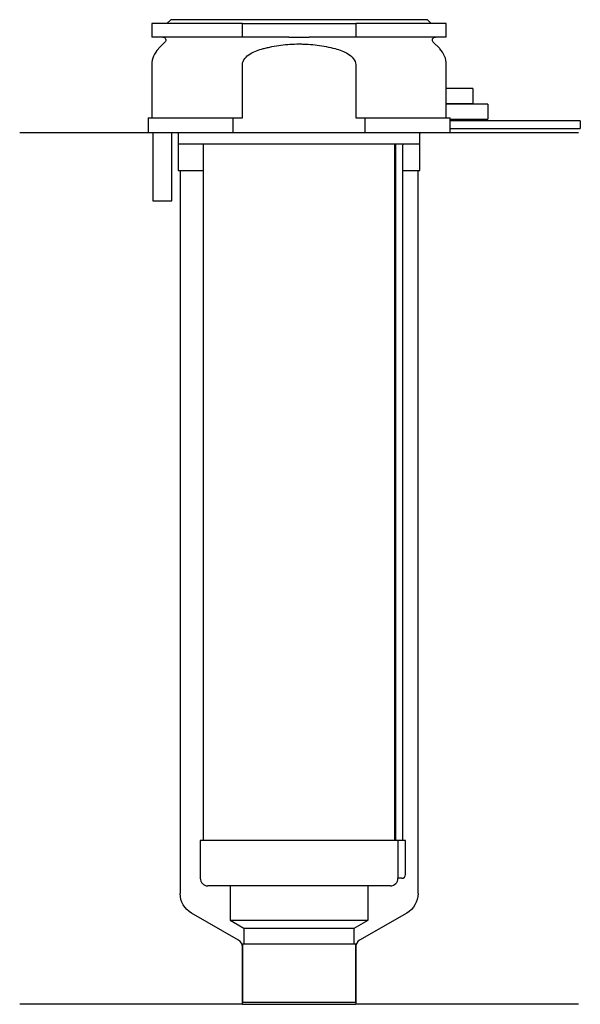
# Model space of a CAD drawing. Header units: millimetres. Extents: x 21 to 95, y 154 to 284.
import ezdxf

# ---------------------------------------------------------------- set-up
doc = ezdxf.new("R2010")
doc.units = ezdxf.units.MM
doc.layers.add('201', color=7, linetype='Continuous')
doc.layers.add('30', color=7, linetype='Continuous')

msp = doc.modelspace()

# ---------------------------------------------------------------- linework, layer by layer
at = {"layer": '201', "color": 113}
for p, q in [((37.53, 269.31), (20.53, 269.31)), ((41.43, 269.31), (41.53, 269.21)), ((41.53, 269.21), (41.53, 264.31)), ((73.53, 269.21), (73.63, 269.31)), ((73.53, 264.31), (73.53, 269.21)), ((94.53, 269.31), (77.53, 269.31)), ((41.53, 264.31), (41.78, 264.31)), ((41.78, 264.31), (41.78, 168.5)), ((41.78, 264.31), (44.83, 264.31)), ((70.23, 264.31), (70.28, 264.31)), ((71.28, 264.31), (73.28, 264.31)), ((73.28, 168.5), (73.28, 264.31)), ((73.28, 264.31), (73.53, 264.31)), ((49.52, 162.3), (43.28, 165.9)), ((71.78, 165.9), (65.53, 162.3)), ((50.02, 153.81), (50.02, 161.43)), ((65.03, 161.43), (65.03, 153.81)), ((50.02, 153.81), (20.53, 153.81)), ((50.02, 153.81), (65.03, 153.81)), ((94.53, 153.81), (65.03, 153.81))]:
    msp.add_line(p, q, dxfattribs=at)
at = {"layer": '201', "color": 113, "extrusion": (0, 0, -1)}
for centre, start, end in [((-44.78, 168.5), 300, 360), ((-70.28, 168.5), 180, 240)]:
    msp.add_arc(centre, 3, start, end, dxfattribs=at)
at = {"layer": '201', "color": 113}
for centre, start, end in [((49.02, 161.43), 0, 60), ((66.03, 161.43), 120, 180)]:
    msp.add_arc(centre, 1, start, end, dxfattribs=at)
at = {"layer": '30', "color": 113}
for p, q in [((50.03, 283.81), (38.03, 283.81)), ((38.03, 283.81), (38.03, 282.01)), ((40.53, 284.31), (40.03, 283.81)), ((74.53, 284.31), (40.53, 284.31)), ((50.03, 283.81), (65.03, 283.81)), ((50.03, 282.01), (50.03, 283.81)), ((65.03, 283.81), (65.03, 282.01)), ((77.03, 283.81), (65.03, 283.81)), ((75.03, 283.81), (74.53, 284.31)), ((77.03, 282.01), (77.03, 283.81)), ((50.03, 282.01), (38.03, 282.01)), ((56.18, 282.01), (50.03, 282.01)), ((65.03, 282.01), (58.87, 282.01)), ((77.03, 282.01), (65.03, 282.01)), ((39.76, 281.33), (38.9, 280.48)), ((76.15, 280.48), (75.29, 281.33)), ((38.03, 278.35), (38.03, 271.31)), ((50.03, 271.31), (50.03, 278.35)), ((65.03, 278.35), (65.03, 271.31)), ((77.03, 275.2), (77.03, 278.35)), ((80.53, 275.21), (77.02, 275.21)), ((80.53, 275.21), (80.53, 273.21)), ((82.53, 273.11), (77.02, 273.11)), ((77.03, 273.1), (77.03, 273.21)), ((77.03, 273.21), (80.53, 273.21)), ((82.53, 273.11), (82.53, 271.11)), ((37.53, 271.31), (37.53, 269.31)), ((37.53, 271.31), (48.81, 271.31)), ((48.81, 271.31), (50.03, 271.31)), ((48.81, 269.31), (48.81, 271.31)), ((65.03, 271.31), (66.24, 271.31)), ((66.24, 271.31), (77.52, 271.31)), ((66.24, 271.31), (66.24, 269.31)), ((77.53, 270.91), (77.53, 271.11)), ((77.53, 271.11), (82.53, 271.11)), ((94.78, 270.91), (77.53, 270.91)), ((94.78, 270.91), (94.78, 269.91)), ((48.81, 269.31), (37.53, 269.31)), ((38.18, 269.31), (38.18, 260.31)), ((40.68, 260.31), (40.68, 269.31)), ((41.53, 269.31), (41.53, 267.81)), ((66.24, 269.31), (48.81, 269.31)), ((77.53, 269.31), (66.24, 269.31)), ((73.53, 267.81), (73.53, 269.31)), ((77.53, 269.31), (77.53, 269.91)), ((77.53, 269.91), (94.78, 269.91)), ((73.53, 267.81), (41.53, 267.81)), ((44.83, 267.81), (44.83, 175.51)), ((70.23, 175.51), (70.23, 267.81)), ((70.28, 267.41), (70.28, 175.51)), ((71.28, 175.51), (71.28, 267.41)), ((38.18, 260.31), (40.68, 260.31)), ((70.6, 175.51), (44.43, 175.51)), ((44.43, 175.51), (44.43, 170.51)), ((70.6, 175.51), (70.6, 171.01)), ((71.63, 175.51), (70.6, 175.51)), ((71.63, 171.01), (71.63, 175.51)), ((71.13, 170.51), (70.62, 170.51)), ((69.63, 169.51), (45.43, 169.51)), ((48.38, 169.51), (48.38, 164.98)), ((66.68, 164.98), (66.68, 169.51)), ((48.38, 164.98), (66.68, 164.98)), ((48.38, 164.98), (50.22, 163.91)), ((64.83, 163.91), (66.68, 164.98)), ((50.22, 163.91), (50.22, 161.81)), ((50.22, 163.91), (64.83, 163.91)), ((64.83, 161.81), (64.83, 163.91)), ((50.02, 161.81), (50.02, 154.11)), ((50.02, 161.81), (65.03, 161.81)), ((65.03, 154.11), (65.03, 161.81)), ((50.02, 154.11), (65.03, 154.11))]:
    msp.add_line(p, q, dxfattribs=at)
at = {"layer": '30', "color": 113, "extrusion": (0, 0, -1)}
for centre, radius, start, end in [((-39.48, 281.61), 0.4, 90, 225), ((-75.58, 281.61), 0.4, -45, 90), ((-73.78, 267.41), 2.5, 0, 9.2085)]:
    msp.add_arc(centre, radius, start, end, dxfattribs=at)
at = {"layer": '30', "color": 113}
for centre, radius, start, end in [((41.03, 278.35), 3, 135, 180), ((74.03, 278.35), 3, 0, 45), ((73.78, 267.41), 3.5, 173.4209, 180), ((71.13, 171.01), 0.5, -90, 0), ((45.43, 170.51), 1, 180, 270), ((69.63, 170.51), 1, -90, 0)]:
    msp.add_arc(centre, radius, start, end, dxfattribs=at)
for points, knots in [([(56.18, 282.01), (56.63, 282.01), (57.08, 282.01), (57.63, 282.01), (57.75, 282.01), (57.97, 282.01), (58.08, 282.01), (58.42, 282.01), (58.64, 282.01), (58.87, 282.01)], [0, 0, 0, 0, 0.5, 0.5, 0.625, 0.625, 0.75, 0.75, 1, 1, 1, 1]), ([(52.76, 280.48), (52.95, 280.53), (53.15, 280.57), (53.54, 280.66), (53.74, 280.7), (54.33, 280.82), (54.73, 280.89), (55.92, 281.04), (56.72, 281.1), (57.73, 281.1), (57.93, 281.09), (58.33, 281.08), (58.54, 281.07), (59.14, 281.03), (59.54, 280.99), (60.74, 280.83), (61.52, 280.67), (62.3, 280.48)], [0, 0, 0, 0, 0.0625, 0.0625, 0.125, 0.125, 0.25, 0.25, 0.5, 0.5, 0.5625, 0.5625, 0.625, 0.625, 0.75, 0.75, 1, 1, 1, 1]), ([(50.03, 278.35), (50.03, 278.97), (50.53, 279.48), (51.58, 280.12), (52.16, 280.32), (52.76, 280.48)], [0, 0, 0, 0, 0.5, 0.5, 1, 1, 1, 1]), ([(62.3, 280.48), (62.89, 280.32), (63.48, 280.12), (64.53, 279.48), (65.03, 278.97), (65.03, 278.35)], [0, 0, 0, 0, 0.5, 0.5, 1, 1, 1, 1]), ([(77.03, 273.21), (77.03, 273.22), (77.03, 273.22), (77.02, 273.24), (77.02, 273.26), (77.02, 273.31), (77.02, 273.35), (77.02, 273.42), (77.01, 273.46), (77.01, 273.55), (77.01, 273.6), (77.01, 273.71), (77, 273.77), (77, 273.89), (77, 273.95), (77, 274.08), (77, 274.15), (77, 274.28), (77, 274.34), (77, 274.47), (77, 274.53), (77, 274.66), (77.01, 274.71), (77.01, 274.82), (77.01, 274.87), (77.01, 274.97), (77.02, 275.01), (77.02, 275.08), (77.02, 275.11), (77.02, 275.16), (77.02, 275.18), (77.02, 275.2), (77.03, 275.21), (77.03, 275.22), (77.03, 275.21), (77.03, 275.21)], [0, 0, 0, 0, 0.062478, 0.062478, 0.124957, 0.124957, 0.187435, 0.187435, 0.249913, 0.249913, 0.312392, 0.312392, 0.37487, 0.37487, 0.437348, 0.437348, 0.499827, 0.499827, 0.562305, 0.562305, 0.624783, 0.624783, 0.687262, 0.687262, 0.74974, 0.74974, 0.812218, 0.812218, 0.874697, 0.874697, 0.937175, 0.937175, 0.999653, 0.999653, 1, 1, 1, 1]), ([(77.02, 271.31), (77.01, 271.34), (77.01, 271.38), (77.01, 271.45), (77.01, 271.49), (77.01, 271.58), (77.01, 271.62), (77, 271.72), (77, 271.77), (77, 271.86), (77, 271.92), (77, 272.02), (77, 272.07), (77, 272.17), (77, 272.23), (77, 272.33), (77, 272.38), (77, 272.48), (77, 272.53), (77.01, 272.62), (77.01, 272.66), (77.01, 272.79), (77.01, 272.86), (77.02, 272.95), (77.02, 272.98), (77.02, 273.03), (77.02, 273.05), (77.02, 273.08), (77.02, 273.09), (77.03, 273.11), (77.03, 273.11), (77.03, 273.12)], [0, 0, 0, 0, 0.062531, 0.062531, 0.125063, 0.125063, 0.187594, 0.187594, 0.250125, 0.250125, 0.312657, 0.312657, 0.375188, 0.375188, 0.437719, 0.437719, 0.500251, 0.500251, 0.562782, 0.562782, 0.625313, 0.625313, 0.750376, 0.750376, 0.812907, 0.812907, 0.875439, 0.875439, 0.93797, 0.93797, 1, 1, 1, 1]), ([(77.53, 271.11), (77.52, 271.13), (77.52, 271.2), (77.52, 271.25), (77.52, 271.31)], [0, 0, 0, 0, 0.500038, 1, 1, 1, 1]), ([(77.53, 269.91), (77.53, 269.93), (77.52, 269.94), (77.52, 269.96), (77.52, 269.98), (77.52, 270.02), (77.52, 270.04), (77.52, 270.11), (77.52, 270.16), (77.52, 270.28), (77.52, 270.35), (77.52, 270.45), (77.52, 270.48), (77.52, 270.54), (77.52, 270.57), (77.52, 270.63), (77.52, 270.66), (77.52, 270.72), (77.52, 270.74), (77.52, 270.79), (77.52, 270.81), (77.52, 270.85), (77.52, 270.86), (77.52, 270.89), (77.53, 270.9), (77.53, 270.91), (77.53, 270.91)], [0, 0, 0, 0, 0.124935, 0.124935, 0.187402, 0.187402, 0.249869, 0.249869, 0.374804, 0.374804, 0.499738, 0.499738, 0.562206, 0.562206, 0.624673, 0.624673, 0.68714, 0.68714, 0.749608, 0.749608, 0.812075, 0.812075, 0.874542, 0.874542, 0.937009, 1, 1, 1, 1]), ([(70.6, 171.01), (70.6, 170.96), (70.6, 170.9), (70.6, 170.8), (70.6, 170.75), (70.61, 170.66), (70.61, 170.62), (70.61, 170.56), (70.62, 170.54), (70.62, 170.53), (70.62, 170.52), (70.62, 170.51)], [0, 0, 0, 0, 0.208202, 0.208202, 0.416635, 0.416635, 0.625338, 0.625338, 0.835614, 0.835614, 1, 1, 1, 1])]:
    msp.add_open_spline(points, degree=3, knots=knots, dxfattribs=at)

doc.saveas('drawing.dxf')
